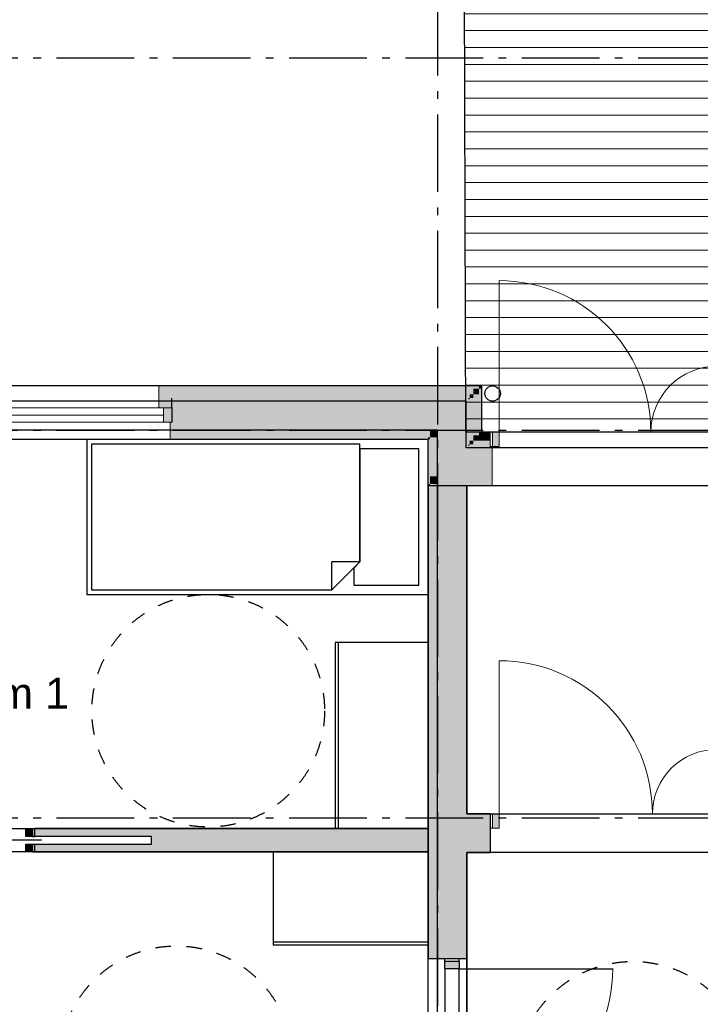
# Model space of a CAD drawing. Header units: millimetres. Extents: x 158466 to 263668, y 129175 to 189280.
# Tile 43 of 55: x 181465 to 185854, y 177091 to 183441. Entities that reach past the tile are written whole.
import ezdxf
from ezdxf.enums import TextEntityAlignment as Align

# ---------------------------------------------------------------- set-up
doc = ezdxf.new("R2010")
doc.units = ezdxf.units.MM
doc.header["$LTSCALE"] = 0.5
doc.header["$MEASUREMENT"] = 0
for name, pattern in [('Akselinje', [1500, 1000, -200, 100, -200]), ('PLINE', [0]), ('Stipling', [400, 200, -200])]:
    doc.linetypes.add(name, pattern=pattern)
for name, color, linetype in [('23-- Yttervegger (Skravur)(Nye konstruksjoner)', 7, 'Continuous'), ('23-- Yttervegger(Nye konstruksjoner)', 7, 'Continuous'), ('24-- Innervegger (Skravur)(Nye konstruksjoner)', 7, 'Continuous'), ('24-- Innervegger(Nye konstruksjoner)', 7, 'Continuous'), ('244- Vinduer_ dører_ foldevegger(Nye konstruksjoner)', 7, 'Continuous'), ('25-- Dekker(Nye konstruksjoner)', 7, 'Continuous'), ('251- Frittbærende dekker(Nye konstruksjoner)', 7, 'Continuous'), ('252- Gulv på grunn_ bunnplate(Nye konstruksjoner)', 7, 'Continuous'), ('265- Gesimser_ takrenner og nedløp(Nye konstruksjoner)', 7, 'Continuous'), ('27-- Fast inventar(Nye konstruksjoner)', 7, 'Continuous'), ('68-- Inventar (løst)(Nye konstruksjoner)', 7, 'Continuous'), ('822- Modullinjer(Nye konstruksjoner)', 7, 'Continuous'), ('862- M___BTA(Nye konstruksjoner)', 7, 'Continuous'), ('862- M___BTA(Polylinje)(Nye konstruksjoner)', 7, 'Continuous'), ('862- M___BTA(Tekst)(Nye konstruksjoner)', 7, 'Continuous'), ('862- M___Nettoareal(Nye konstruksjoner)', 7, 'Continuous'), ('862- M___Nettoareal(Polylinje)(Nye konstruksjoner)', 7, 'Continuous'), ('862- M___Nettoareal(Tekst)(Nye konstruksjoner)', 7, 'Continuous'), ('878- Annen overflate_visuell informasjon_snusirkler(Nye konstruksjoner)', 7, 'Continuous')]:
    doc.layers.add(name, color=color, linetype=linetype)
for name, color, linetype, lineweight in [('234- Vinduer_ dører_ porter(Nye konstruksjoner)', 7, 'Continuous', 0), ('235- Utvendig kledning og overflate(Nye konstruksjoner)', 7, 'Continuous', 0), ('236- Innvendig kledning og overflate(Nye konstruksjoner)', 7, 'Continuous', 0), ('255- Gulvoverflate(Nye konstruksjoner)', 7, 'Continuous', 0)]:
    doc.layers.add(name, color=color, linetype=linetype, lineweight=lineweight)
doc.styles.add('GENERATED_STYLE_1', font='arial.ttf')
doc.styles.add('GENERATED_STYLE_3', font='arialbd.ttf')

# ---------------------------------------------------------------- blocks, each defined once
blk = doc.blocks.new('BTA 1. etasje ca.__2_1', base_point=(161043, 155616.6))
at = {"layer": '862- M___BTA(Polylinje)(Nye konstruksjoner)', "linetype": 'PLINE', "flags": 128}
blk.add_lwpolyline([(176252.9, 165107.7), (184002.9, 165107.7), (184002.9, 163179.7), (182672.9, 163179.7), (182672.9, 154987.7), (198644.9, 154987.7), (198644.9, 163179.7), (196044.9, 163179.7), (196044.9, 165549.7), (194744.9, 165549.7), (194744.9, 171289.7), (194444.9, 171289.7), (194444.9, 183279.7), (186072.9, 183279.7), (186072.9, 180779.7), (184444.9, 180779.7), (184444.9, 181079.7), (176252.9, 181079.7)], close=True, dxfattribs=at)
at = {"layer": '862- M___BTA(Tekst)(Nye konstruksjoner)', "style": 'GENERATED_STYLE_1'}
for tag, height, p in [('DUMMY_861', 250, (162326.2, 155970.1)), ('ROOM_NAME', 250, (159759.8, 155913)), ('DUMMY_862', 200, (159759.8, 155577.3))]:
    blk.add_attdef(tag, text='', height=height, dxfattribs=at).set_placement(p, align=Align.TOP_LEFT)
blk = doc.blocks.new('Fellesstue__6_1', base_point=(188372, 181074.3))
at = {"layer": '862- M___Nettoareal(Polylinje)(Nye konstruksjoner)', "linetype": 'PLINE', "flags": 128}
blk.add_lwpolyline([(184348.9, 178318.7), (186418.9, 178318.7), (186418.9, 177368.7), (194098.9, 177368.7), (194098.9, 182933.7), (186418.9, 182933.7), (186418.9, 180433.7), (184348.9, 180433.7)], close=True, dxfattribs=at)
at = {"layer": '862- M___Nettoareal(Tekst)(Nye konstruksjoner)', "style": 'GENERATED_STYLE_1'}
for tag, height, p in [('ROOM_NAME', 200, (187746.9, 181303.6)), ('DUMMY_861', 200, (188997, 181349.3)), ('DUMMY_862', 150, (187746.9, 181035.1))]:
    blk.add_attdef(tag, text='', height=height, dxfattribs=at).set_placement(p, align=Align.TOP_LEFT)
blk = doc.blocks.new('Korridor_101_7_1', base_point=(191297.6, 164059.2))
at = {"layer": '862- M___Nettoareal(Polylinje)(Nye konstruksjoner)', "linetype": 'PLINE', "flags": 128}
blk.add_lwpolyline([(184348.9, 178068.7), (184348.9, 165453.7), (184348.9, 163179.7), (190658.9, 163179.7), (195698.9, 163179.7), (195698.9, 165203.7), (194398.9, 165203.7), (186264.9, 165203.7), (186264.9, 172618.7), (186668.9, 172618.7), (186668.9, 174693.7), (186168.9, 174693.7), (186168.9, 178068.7)], close=True, dxfattribs=at)
at = {"layer": '862- M___Nettoareal(Tekst)(Nye konstruksjoner)', "style": 'GENERATED_STYLE_1'}
for tag, height, p in [('ROOM_NAME', 200, (190809.8, 164288.5)), ('DUMMY_861', 200, (191785.3, 164334.2)), ('DUMMY_862', 150, (190809.8, 164019.9))]:
    blk.add_attdef(tag, text='', height=height, dxfattribs=at).set_placement(p, align=Align.TOP_LEFT)
blk = doc.blocks.new('Leilighet 1_102_17_1', base_point=(175190.7, 179064.8))
at = {"layer": '862- M___Nettoareal(Polylinje)(Nye konstruksjoner)', "linetype": 'PLINE', "flags": 128}
blk.add_lwpolyline([(176598.9, 180733.7), (176598.9, 173218.7), (184098.9, 173218.7), (184098.9, 180733.7)], close=True, dxfattribs=at)
at = {"layer": '862- M___Nettoareal(Tekst)(Nye konstruksjoner)', "style": 'GENERATED_STYLE_1'}
for tag, height, p in [('DUMMY_861', 300, (176128.6, 179418.4)), ('ROOM_NAME', 300, (174252.9, 179349.8)), ('DUMMY_862', 150, (174252.9, 178946.9))]:
    blk.add_attdef(tag, text='', height=height, dxfattribs=at).set_placement(p, align=Align.TOP_LEFT)
blk = doc.blocks.new('Entre_106_20_1', base_point=(182414.8, 177406.8))
at = {"layer": '862- M___Nettoareal(Polylinje)(Nye konstruksjoner)', "linetype": 'PLINE', "flags": 128}
blk.add_lwpolyline([(180348.9, 178073.7), (180348.9, 175969), (184098.9, 175969), (184098.9, 178073.7)], close=True, dxfattribs=at)
at = {"layer": '862- M___Nettoareal(Tekst)(Nye konstruksjoner)', "insert": (182147.5, 176648.6), "char_height": 150, "attachment_point": 1, "style": 'GENERATED_STYLE_1'}
blk.add_mtext('\\A1;{\\pql;\\pt0,24100;\\fArial|b0|i0|c0|p0;\\W1.000000;7,9\\fArial|b0|i0|c0|p0;\\W1.000000;\\A1{\\H.66x;\\S^  ;}\\fArial|b0|i0|c0|p0;\\W1.000000; m\\fArial|b0|i0|c0|p0;\\W1.000000;\\A1{\\H.66x;\\S2^  ;}}', dxfattribs=at)
at = {"layer": '862- M___Nettoareal(Tekst)(Nye konstruksjoner)', "style": 'GENERATED_STYLE_1'}
for tag, height, p in [('DUMMY_861', 200, (182803.1, 176999.3)), ('ROOM_NAME', 200, (182147.5, 176953.6)), ('DUMMY_862', 150, (182147.5, 176685))]:
    blk.add_attdef(tag, text='', height=height, dxfattribs=at).set_placement(p, align=Align.TOP_LEFT)
blk = doc.blocks.new('Soverom 1_102_22_1', base_point=(180718, 179194))
at = {"layer": '862- M___Nettoareal(Polylinje)(Nye konstruksjoner)', "linetype": 'PLINE', "flags": 128}
blk.add_lwpolyline([(184098.9, 178223.7), (184098.9, 180733.7), (180348.9, 180733.7), (180348.9, 178223.7)], close=True, dxfattribs=at)
at = {"layer": '862- M___Nettoareal(Tekst)(Nye konstruksjoner)', "insert": (180433.6, 178891.5), "char_height": 150, "attachment_point": 1, "style": 'GENERATED_STYLE_1'}
blk.add_mtext('\\A1;{\\pql;\\pt0,24100;\\fArial|b0|i0|c0|p0;\\W1.000000;9,4\\fArial|b0|i0|c0|p0;\\W1.000000;\\A1{\\H.66x;\\S^  ;}\\fArial|b0|i0|c0|p0;\\W1.000000; m\\fArial|b0|i0|c0|p0;\\W1.000000;\\A1{\\H.66x;\\S2^  ;}}', dxfattribs=at)
at = {"layer": '862- M___Nettoareal(Tekst)(Nye konstruksjoner)', "style": 'GENERATED_STYLE_1'}
for tag, height, p in [('ROOM_NAME', 200, (180433.6, 179196.5)), ('DUMMY_861', 200, (181759.9, 179242.2)), ('DUMMY_862', 150, (180433.6, 178927.9))]:
    blk.add_attdef(tag, text='', height=height, dxfattribs=at).set_placement(p, align=Align.TOP_LEFT)
blk = doc.blocks.new('Dør[7]_1')
at = {"layer": '24-- Innervegger (Skravur)(Nye konstruksjoner)', "linetype": 'Continuous'}
for points in [[(184298.9, 177369), (184206.9, 177369), (184206.9, 177319), (184298.9, 177319)], [(184206.9, 176279), (184298.9, 176279), (184298.9, 176329), (184206.9, 176329)]]:
    blk.add_hatch(color=256, dxfattribs=at).paths.add_polyline_path(points)
at = {"layer": '234- Vinduer_ dører_ porter(Nye konstruksjoner)', "linetype": 'PLINE'}
blk.add_arc((184298.9, 177319), 990, 270, 0, dxfattribs=at)
at = {"layer": '244- Vinduer_ dører_ foldevegger(Nye konstruksjoner)', "linetype": 'PLINE'}
for p, q in [((184098.9, 176264), (184098.9, 177384)), ((184206.9, 177384), (184098.9, 177384)), ((184206.9, 177369), (184206.9, 177384)), ((184298.9, 177384), (184206.9, 177384)), ((184298.9, 177384), (184206.9, 177384)), ((184298.9, 177384), (184206.9, 177384)), ((184206.9, 177319), (184206.9, 177369)), ((184206.9, 177369), (184298.9, 177369)), ((184298.9, 177369), (184298.9, 177384)), ((184348.9, 177384), (184298.9, 177384)), ((184298.9, 177369), (184298.9, 177319)), ((184348.9, 176264), (184348.9, 177384)), ((184206.9, 177319), (184206.9, 176329)), ((184298.9, 177319), (184206.9, 177319)), ((184298.9, 176329), (184298.9, 177319)), ((184298.9, 177319), (185288.9, 177319)), ((184206.9, 176279), (184206.9, 176329)), ((184206.9, 176329), (184298.9, 176329)), ((184206.9, 176279), (184206.9, 176264)), ((184298.9, 176279), (184206.9, 176279)), ((184298.9, 176329), (184298.9, 176279)), ((184298.9, 176279), (184298.9, 176264)), ((184206.9, 176264), (184098.9, 176264)), ((184298.9, 176264), (184206.9, 176264)), ((184298.9, 176264), (184206.9, 176264)), ((184298.9, 176264), (184206.9, 176264)), ((184348.9, 176264), (184298.9, 176264))]:
    blk.add_line(p, q, dxfattribs=at)
blk = doc.blocks.new('Dør tofløyet[9]_1')
at = {"layer": '24-- Innervegger (Skravur)(Nye konstruksjoner)', "linetype": 'Continuous'}
for points in [[(184513.9, 178318.7), (184513.9, 178226.7), (184556.9, 178226.7), (184556.9, 178318.7)], [(186003.9, 178226.7), (186003.9, 178318.7), (185960.9, 178318.7), (185960.9, 178226.7)]]:
    blk.add_hatch(color=256, dxfattribs=at).paths.add_polyline_path(points)
at = {"layer": '234- Vinduer_ dører_ porter(Nye konstruksjoner)', "linetype": 'PLINE'}
for p, q in [((184556.9, 178318.7), (184556.9, 179306.7)), ((185960.9, 178318.7), (185960.9, 178734.7)), ((184513.9, 178318.7), (184498.9, 178318.7)), ((184498.9, 178318.7), (184498.9, 178226.7)), ((184513.9, 178318.7), (184556.9, 178318.7)), ((184513.9, 178226.7), (184513.9, 178318.7)), ((184556.9, 178318.7), (184556.9, 178226.7)), ((185960.9, 178226.7), (185960.9, 178318.7)), ((185960.9, 178318.7), (186003.9, 178318.7)), ((186003.9, 178318.7), (186018.9, 178318.7)), ((186003.9, 178318.7), (186003.9, 178226.7)), ((186018.9, 178318.7), (186018.9, 178226.7)), ((184513.9, 178226.7), (184498.9, 178226.7)), ((184556.9, 178226.7), (184513.9, 178226.7)), ((186003.9, 178226.7), (185960.9, 178226.7)), ((186003.9, 178226.7), (186018.9, 178226.7))]:
    blk.add_line(p, q, dxfattribs=at)
for centre, radius, start, end in [((184556.9, 178318.7), 988, 0, 90), ((185960.9, 178318.7), 416, 90, 180)]:
    blk.add_arc(centre, radius, start, end, dxfattribs=at)
at = {"layer": '244- Vinduer_ dører_ foldevegger(Nye konstruksjoner)', "linetype": 'PLINE'}
for p, q in [((184498.9, 178318.7), (184461.9, 178318.7)), ((184498.9, 178318.7), (184461.9, 178318.7)), ((184498.9, 178318.7), (184498.9, 178226.7)), ((184498.9, 178318.7), (184498.9, 178226.7)), ((186018.9, 178318.7), (186018.9, 178226.7)), ((186018.9, 178318.7), (186018.9, 178226.7)), ((186018.9, 178318.7), (186055.9, 178318.7)), ((186018.9, 178318.7), (186055.9, 178318.7)), ((184498.9, 178226.7), (184498.9, 178068.7)), ((184498.9, 178226.7), (184498.9, 178068.7)), ((186018.9, 178226.7), (186018.9, 178068.7)), ((186018.9, 178226.7), (186018.9, 178068.7)), ((184498.9, 178068.7), (184461.9, 178068.7)), ((184498.9, 178068.7), (184461.9, 178068.7)), ((186018.9, 178068.7), (186055.9, 178068.7)), ((186018.9, 178068.7), (186055.9, 178068.7))]:
    blk.add_line(p, q, dxfattribs=at)
blk = doc.blocks.new('Vindu to-fags[9]_1')
at = {"layer": '23-- Yttervegger (Skravur)(Nye konstruksjoner)', "linetype": 'Continuous'}
for points in [[(180558.9, 180936.7), (180558.9, 180844.7), (180639.9, 180844.7), (180639.9, 180936.7)], [(181148.9, 180844.7), (181148.9, 180936.7), (181073.9, 180936.7), (181073.9, 180844.7)], [(181148.9, 180936.7), (181148.9, 180844.7), (181198.9, 180844.7), (181198.9, 180936.7)], [(182448.9, 180844.7), (182448.9, 180936.7), (182392.9, 180936.7), (182392.9, 180844.7)]]:
    blk.add_hatch(color=256, dxfattribs=at).paths.add_polyline_path(points)
at = {"layer": '234- Vinduer_ dører_ porter(Nye konstruksjoner)', "linetype": 'PLINE'}
for p, q in [((182361.9, 181079.7), (180645.9, 181079.7)), ((180558.9, 180936.7), (180639.9, 180936.7)), ((180639.9, 180936.7), (180639.9, 180844.7)), ((180639.9, 180936.7), (181073.9, 180936.7)), ((181073.9, 180844.7), (181073.9, 180936.7)), ((181073.9, 180936.7), (181148.9, 180936.7)), ((181148.9, 180936.7), (181198.9, 180936.7)), ((181198.9, 180936.7), (181198.9, 180844.7)), ((181198.9, 180936.7), (182392.9, 180936.7)), ((182392.9, 180844.7), (182392.9, 180936.7)), ((182392.9, 180936.7), (182448.9, 180936.7)), ((181073.9, 180890.7), (180639.9, 180890.7)), ((182392.9, 180890.7), (181198.9, 180890.7)), ((180639.9, 180844.7), (180558.9, 180844.7)), ((181073.9, 180844.7), (180639.9, 180844.7)), ((181148.9, 180844.7), (181073.9, 180844.7)), ((181198.9, 180844.7), (181148.9, 180844.7)), ((182392.9, 180844.7), (181198.9, 180844.7)), ((182448.9, 180844.7), (182392.9, 180844.7)), ((182435.9, 180733.7), (180571.9, 180733.7))]:
    blk.add_line(p, q, dxfattribs=at)
at = {"layer": '235- Utvendig kledning og overflate(Nye konstruksjoner)', "linetype": 'PLINE'}
for p, q in [((180558.9, 181079.7), (180645.9, 181079.7)), ((180645.9, 180936.7), (180645.9, 181079.7)), ((182448.9, 181079.7), (182361.9, 181079.7)), ((182361.9, 180936.7), (182361.9, 181079.7))]:
    blk.add_line(p, q, dxfattribs=at)
at = {"layer": '236- Innvendig kledning og overflate(Nye konstruksjoner)', "linetype": 'PLINE'}
for p, q in [((180571.9, 180844.7), (180571.9, 180733.7)), ((182435.9, 180844.7), (182435.9, 180733.7)), ((180558.9, 180733.7), (180571.9, 180733.7)), ((182448.9, 180733.7), (182435.9, 180733.7))]:
    blk.add_line(p, q, dxfattribs=at)
at = {"layer": '244- Vinduer_ dører_ foldevegger(Nye konstruksjoner)', "linetype": 'PLINE'}
for p, q in [((180558.9, 180844.7), (180558.9, 180936.7)), ((180558.9, 180844.7), (180558.9, 180936.7)), ((182448.9, 180844.7), (182448.9, 180936.7)), ((182448.9, 180844.7), (182448.9, 180936.7))]:
    blk.add_line(p, q, dxfattribs=at)
blk = doc.blocks.new('Skyvedør med pocketkarm[23]_1')
at = {"layer": '24-- Innervegger (Skravur)(Nye konstruksjoner)', "linetype": 'Continuous'}
for points in [[(180658.9, 178223.7), (180658.9, 178073.7), (180701.9, 178073.7), (180701.9, 178223.7)], [(181548.9, 178173.7), (181548.9, 178223.7), (181505.9, 178223.7), (181505.9, 178173.7)], [(181548.9, 178073.7), (181548.9, 178123.7), (181505.9, 178123.7), (181505.9, 178073.7)]]:
    blk.add_hatch(color=256, dxfattribs=at).paths.add_polyline_path(points)
at = {"layer": '234- Vinduer_ dører_ porter(Nye konstruksjoner)', "linetype": 'PLINE'}
for p, q in [((181403.9, 177953.7), (181353.9, 178003.7)), ((181203.9, 177953.7), (181403.9, 177953.7)), ((181403.9, 177953.7), (181353.9, 177903.7))]:
    blk.add_line(p, q, dxfattribs=at)
at = {"layer": '244- Vinduer_ dører_ foldevegger(Nye konstruksjoner)', "linetype": 'PLINE'}
for p, q in [((180643.9, 178073.7), (180643.9, 178223.7)), ((180658.9, 178223.7), (180643.9, 178223.7)), ((180643.9, 178073.7), (180643.9, 178223.7)), ((180643.9, 178073.7), (180643.9, 178223.7)), ((180658.9, 178223.7), (180701.9, 178223.7)), ((180658.9, 178073.7), (180658.9, 178223.7)), ((180701.9, 178223.7), (180701.9, 178073.7)), ((181505.9, 178173.7), (181505.9, 178223.7)), ((181505.9, 178223.7), (181548.9, 178223.7)), ((181548.9, 178223.7), (181563.9, 178223.7)), ((181548.9, 178223.7), (181548.9, 178173.7)), ((181563.9, 178173.7), (181563.9, 178223.7)), ((181563.9, 178173.7), (181563.9, 178223.7)), ((181563.9, 178173.7), (181563.9, 178223.7)), ((181605.9, 178148.7), (180801.9, 178148.7)), ((181548.9, 178173.7), (181505.9, 178173.7)), ((181505.9, 178073.7), (181505.9, 178123.7)), ((181505.9, 178123.7), (181548.9, 178123.7)), ((181548.9, 178173.7), (181563.9, 178173.7)), ((181548.9, 178123.7), (181563.9, 178123.7)), ((181548.9, 178123.7), (181548.9, 178073.7)), ((181563.9, 178073.7), (181563.9, 178123.7)), ((181563.9, 178073.7), (181563.9, 178123.7)), ((181563.9, 178073.7), (181563.9, 178123.7)), ((180658.9, 178073.7), (180643.9, 178073.7)), ((180701.9, 178073.7), (180658.9, 178073.7)), ((181548.9, 178073.7), (181505.9, 178073.7)), ((181548.9, 178073.7), (181563.9, 178073.7))]:
    blk.add_line(p, q, dxfattribs=at)
blk = doc.blocks.new('Dør tofløyet[38]_1')
at = {"layer": '23-- Yttervegger (Skravur)(Nye konstruksjoner)', "linetype": 'Continuous'}
for points in [[(184513.9, 180779.7), (184513.9, 180687.7), (184556.9, 180687.7), (184556.9, 180779.7)], [(186003.9, 180687.7), (186003.9, 180779.7), (185960.9, 180779.7), (185960.9, 180687.7)]]:
    blk.add_hatch(color=256, dxfattribs=at).paths.add_polyline_path(points)
at = {"layer": '234- Vinduer_ dører_ porter(Nye konstruksjoner)', "linetype": 'PLINE'}
for p, q in [((184556.9, 180779.7), (184556.9, 181757.7)), ((185960.9, 180779.7), (185960.9, 181205.7)), ((184513.9, 180779.7), (184498.9, 180779.7)), ((184498.9, 180779.7), (184498.9, 180687.7)), ((184513.9, 180779.7), (184556.9, 180779.7)), ((184513.9, 180687.7), (184513.9, 180779.7)), ((184556.9, 180779.7), (184556.9, 180687.7)), ((185960.9, 180687.7), (185960.9, 180779.7)), ((185960.9, 180779.7), (186003.9, 180779.7)), ((186003.9, 180779.7), (186018.9, 180779.7)), ((186003.9, 180779.7), (186003.9, 180687.7)), ((186018.9, 180779.7), (186018.9, 180687.7)), ((184513.9, 180687.7), (184498.9, 180687.7)), ((184556.9, 180687.7), (184513.9, 180687.7)), ((186003.9, 180687.7), (185960.9, 180687.7)), ((186003.9, 180687.7), (186018.9, 180687.7))]:
    blk.add_line(p, q, dxfattribs=at)
for centre, radius, start, end in [((184556.9, 180779.7), 978, 0, 90), ((185960.9, 180779.7), 426, 90, 180)]:
    blk.add_arc(centre, radius, start, end, dxfattribs=at)
at = {"layer": '235- Utvendig kledning og overflate(Nye konstruksjoner)', "linetype": 'PLINE'}
for p, q in [((184498.9, 180779.7), (184498.9, 180760.7)), ((184498.9, 180779.7), (184498.9, 180760.7)), ((184498.9, 180760.7), (184498.9, 180724.7)), ((184498.9, 180760.7), (184498.9, 180724.7)), ((184498.9, 180724.7), (184498.9, 180701.7)), ((184498.9, 180724.7), (184498.9, 180701.7)), ((186018.9, 180779.7), (186018.9, 180760.7)), ((186018.9, 180779.7), (186018.9, 180760.7)), ((186018.9, 180760.7), (186018.9, 180724.7)), ((186018.9, 180760.7), (186018.9, 180724.7)), ((186018.9, 180724.7), (186018.9, 180701.7)), ((186018.9, 180724.7), (186018.9, 180701.7)), ((184498.9, 180701.7), (184498.9, 180692.7)), ((184498.9, 180701.7), (184498.9, 180692.7)), ((186018.9, 180701.7), (186018.9, 180692.7)), ((186018.9, 180701.7), (186018.9, 180692.7))]:
    blk.add_line(p, q, dxfattribs=at)
at = {"layer": '236- Innvendig kledning og overflate(Nye konstruksjoner)', "linetype": 'PLINE'}
for p, q in [((184511.9, 180687.7), (184511.9, 180433.7)), ((186005.9, 180687.7), (186005.9, 180433.7)), ((184498.9, 180433.7), (184511.9, 180433.7)), ((186018.9, 180433.7), (186005.9, 180433.7))]:
    blk.add_line(p, q, dxfattribs=at)
at = {"layer": '244- Vinduer_ dører_ foldevegger(Nye konstruksjoner)', "linetype": 'PLINE'}
for p, q in [((184498.9, 180692.7), (184498.9, 180687.7)), ((184498.9, 180692.7), (184498.9, 180687.7)), ((186018.9, 180692.7), (186018.9, 180687.7)), ((186018.9, 180692.7), (186018.9, 180687.7))]:
    blk.add_line(p, q, dxfattribs=at)
blk = doc.blocks.new('Seng 01[1]_1', base_point=(181898.9, 180733.7))
at = {"layer": '68-- Inventar (løst)(Nye konstruksjoner)', "linetype": 'PLINE'}
for p, q in [((181898.9, 180733.7), (181898.9, 179733.7)), ((184098.9, 180733.7), (181898.9, 180733.7)), ((184098.9, 179733.7), (184098.9, 180733.7)), ((183478.9, 179763.7), (183478.9, 179943.7)), ((183658.9, 179943.7), (183478.9, 179943.7)), ((181898.9, 179733.7), (184098.9, 179733.7))]:
    blk.add_line(p, q, dxfattribs=at)
at = {"layer": '68-- Inventar (løst)(Nye konstruksjoner)', "linetype": 'PLINE', "flags": 128}
for points in [[(181928.9, 180703.7), (181928.9, 179763.7), (183478.9, 179763.7), (183658.9, 179943.7), (183658.9, 180703.7)], [(183658.9, 179943.7), (183618.9, 179903.7), (183618.9, 179793.7), (184038.9, 179793.7), (184038.9, 180673.7), (183658.9, 180673.7)]]:
    blk.add_lwpolyline(points, close=True, dxfattribs=at)
blk = doc.blocks.new('Garderobe 01[26]_1', base_point=(183498.9, 179423.7))
at = {"layer": '27-- Fast inventar(Nye konstruksjoner)', "linetype": 'PLINE'}
blk.add_line((183518.9, 179423.7), (183518.9, 178223.7), dxfattribs=at)
at = {"layer": '27-- Fast inventar(Nye konstruksjoner)', "linetype": 'PLINE', "flags": 128}
blk.add_lwpolyline([(183498.9, 179423.7), (183498.9, 178223.7), (184098.9, 178223.7), (184098.9, 179423.7)], close=True, dxfattribs=at)
blk = doc.blocks.new('Garderobe 01[33]_1', base_point=(183098.9, 177473.7))
at = {"layer": '27-- Fast inventar(Nye konstruksjoner)', "linetype": 'PLINE'}
blk.add_line((183098.9, 177493.7), (184098.9, 177493.7), dxfattribs=at)
at = {"layer": '27-- Fast inventar(Nye konstruksjoner)', "linetype": 'PLINE', "flags": 128}
blk.add_lwpolyline([(183098.9, 177473.7), (184098.9, 177473.7), (184098.9, 178073.7), (183098.9, 178073.7)], close=True, dxfattribs=at)
blk = doc.blocks.new('Nedløp kompleks[199]_1', base_point=(184494.9, 181029.7))
at = {"layer": '265- Gesimser_ takrenner og nedløp(Nye konstruksjoner)', "linetype": 'PLINE', "flags": 128}
blk.add_lwpolyline([(184514.9, 180979.7, -1), (184514.9, 181079.7, -1)], format="xyb", close=True, dxfattribs=at)
blk = doc.blocks.new('Standard grid marker[260]_1', base_point=(171752.9, 180793.7))
at = {"layer": '822- Modullinjer(Nye konstruksjoner)', "linetype": 'Akselinje'}
blk.add_line((171952.9, 180793.7), (202944.9, 180793.7), dxfattribs=at)
at = {"layer": '822- Modullinjer(Nye konstruksjoner)', "style": 'GENERATED_STYLE_3'}
for tag, p in [('AC_MarkerText_1_0', (171252.9, 180968.7)), ('AC_MarkerText_1_1', (203644.9, 180968.7))]:
    blk.add_attdef(tag, text='', height=350, dxfattribs=at).set_placement(p, align=Align.TOP_CENTER)
blk = doc.blocks.new('Standard grid marker[261]_1', base_point=(184158.9, 188279.7))
at = {"layer": '822- Modullinjer(Nye konstruksjoner)', "linetype": 'Akselinje'}
blk.add_line((184158.9, 188079.7), (184158.9, 150687.7), dxfattribs=at)
at = {"layer": '822- Modullinjer(Nye konstruksjoner)', "style": 'GENERATED_STYLE_3'}
for tag, p in [('AC_MarkerText_1_0', (184158.9, 188954.7)), ('AC_MarkerText_1_1', (184158.9, 150162.7))]:
    blk.add_attdef(tag, text='', height=350, rotation=360, dxfattribs=at).set_placement(p, align=Align.TOP_CENTER)
blk = doc.blocks.new('Standard grid marker[265]_1', base_point=(171752.9, 178293.7))
at = {"layer": '822- Modullinjer(Nye konstruksjoner)', "linetype": 'Akselinje'}
blk.add_line((171952.9, 178293.7), (202944.9, 178293.7), dxfattribs=at)
at = {"layer": '822- Modullinjer(Nye konstruksjoner)', "style": 'GENERATED_STYLE_3'}
for tag, p in [('AC_MarkerText_1_0', (171252.9, 178468.7)), ('AC_MarkerText_1_1', (203644.9, 178468.7))]:
    blk.add_attdef(tag, text='', height=350, dxfattribs=at).set_placement(p, align=Align.TOP_CENTER)
blk = doc.blocks.new('Standard grid marker[275]_1', base_point=(171752.9, 183193.7))
at = {"layer": '822- Modullinjer(Nye konstruksjoner)', "linetype": 'Akselinje'}
blk.add_line((171952.9, 183193.7), (202944.9, 183193.7), dxfattribs=at)
at = {"layer": '822- Modullinjer(Nye konstruksjoner)', "style": 'GENERATED_STYLE_3'}
for tag, p in [('AC_MarkerText_1_0', (171252.9, 183368.7)), ('AC_MarkerText_1_1', (203644.9, 183368.7))]:
    blk.add_attdef(tag, text='', height=350, dxfattribs=at).set_placement(p, align=Align.TOP_CENTER)

msp = doc.modelspace()

# ---------------------------------------------------------------- hatches: boundary and pattern name
at = {"layer": '23-- Yttervegger (Skravur)(Nye konstruksjoner)', "linetype": 'Continuous'}
for points in [[(182361.9, 181079.7), (182361.9, 180936.7), (182380.9, 180936.7), (182380.9, 181060.7), (182448.9, 181060.7), (182448.9, 181079.7)], [(182380.9, 181060.7), (182380.9, 180936.7), (182416.9, 180936.7), (182416.9, 181024.7), (182448.9, 181024.7), (182448.9, 181060.7)], [(184425.9, 181079.7), (182448.9, 181079.7), (182448.9, 181060.7), (184425.9, 181060.7)], [(182448.9, 181024.7), (184389.9, 181024.7), (184389.9, 181060.7), (182448.9, 181060.7)], [(184389.9, 181024.7), (184425.9, 181024.7), (184425.9, 181060.7)], [(184389.9, 181024.7), (184425.9, 181060.7), (184389.9, 181060.7)], [(184425.9, 181060.7), (184444.9, 181060.7), (184444.9, 181079.7)], [(184425.9, 181060.7), (184444.9, 181079.7), (184425.9, 181079.7)], [(184425.9, 181060.7), (184425.9, 180779.7), (184444.9, 180779.7), (184444.9, 181060.7)], [(182416.9, 181024.7), (182416.9, 180936.7), (182439.9, 180936.7), (182439.9, 181001.7), (182448.9, 181001.7), (182448.9, 181024.7)], [(182439.9, 181001.7), (182439.9, 180936.7), (182448.9, 180936.7), (182448.9, 180992.7), (182448.9, 181001.7)], [(182448.9, 181001.7), (184366.9, 181001.7), (184366.9, 181024.7), (182448.9, 181024.7)], [(182448.9, 180992.7), (184357.9, 180992.7), (184357.9, 181001.7), (182448.9, 181001.7)], [(184159.9, 180992.7), (182448.9, 180992.7), (182448.9, 180936.7), (182448.9, 180844.7), (182448.9, 180794.7), (184159.9, 180794.7)], [(184159.9, 180794.7), (184357.9, 180794.7), (184357.9, 180992.7)], [(184159.9, 180794.7), (184357.9, 180992.7), (184159.9, 180992.7)], [(184357.9, 180992.7), (184366.9, 180992.7), (184366.9, 181001.7)], [(184357.9, 180992.7), (184366.9, 181001.7), (184357.9, 181001.7)], [(184357.9, 180992.7), (184357.9, 180701.7), (184366.9, 180701.7), (184366.9, 180992.7)], [(184366.9, 181001.7), (184389.9, 181001.7), (184389.9, 181024.7)], [(184366.9, 181001.7), (184389.9, 181024.7), (184366.9, 181024.7)], [(184366.9, 181001.7), (184366.9, 180724.7), (184389.9, 180724.7), (184389.9, 181001.7)], [(184389.9, 181024.7), (184389.9, 180760.7), (184425.9, 180760.7), (184425.9, 181024.7)], [(182448.9, 180733.7), (182448.9, 180746.7), (182448.9, 180844.7), (182435.9, 180844.7), (182435.9, 180733.7)], [(182448.9, 180794.7), (182448.9, 180746.7), (184111.9, 180746.7), (184111.9, 180794.7)], [(184111.9, 180746.7), (184159.9, 180746.7), (184159.9, 180794.7)], [(184111.9, 180746.7), (184159.9, 180794.7), (184111.9, 180794.7)], [(184159.9, 180692.7), (184357.9, 180692.7), (184357.9, 180794.7), (184159.9, 180794.7)], [(182448.9, 180733.7), (184098.9, 180733.7), (184098.9, 180746.7), (182448.9, 180746.7)], [(184098.9, 180733.7), (184111.9, 180733.7), (184111.9, 180746.7)], [(184098.9, 180733.7), (184111.9, 180746.7), (184098.9, 180746.7)], [(184098.9, 180446.7), (184111.9, 180446.7), (184111.9, 180733.7), (184098.9, 180733.7)], [(184111.9, 180494.7), (184159.9, 180494.7), (184159.9, 180746.7), (184111.9, 180746.7)], [(184389.9, 180724.7), (184366.9, 180724.7), (184366.9, 180701.7)], [(184389.9, 180724.7), (184366.9, 180701.7), (184389.9, 180701.7)], [(184425.9, 180760.7), (184389.9, 180760.7), (184389.9, 180724.7)], [(184425.9, 180760.7), (184389.9, 180724.7), (184425.9, 180724.7)], [(184498.9, 180724.7), (184389.9, 180724.7), (184389.9, 180701.7), (184498.9, 180701.7)], [(184444.9, 180779.7), (184425.9, 180779.7), (184425.9, 180760.7)], [(184444.9, 180779.7), (184425.9, 180760.7), (184444.9, 180760.7)], [(184498.9, 180760.7), (184425.9, 180760.7), (184425.9, 180724.7), (184498.9, 180724.7)], [(184498.9, 180779.7), (184444.9, 180779.7), (184444.9, 180760.7), (184498.9, 180760.7)], [(184357.9, 180692.7), (184159.9, 180692.7), (184159.9, 180494.7)], [(184357.9, 180692.7), (184159.9, 180494.7), (184357.9, 180494.7)], [(184366.9, 180701.7), (184357.9, 180701.7), (184357.9, 180692.7)], [(184366.9, 180701.7), (184357.9, 180692.7), (184366.9, 180692.7)], [(184498.9, 180692.7), (184357.9, 180692.7), (184357.9, 180494.7), (184498.9, 180494.7), (184498.9, 180687.7)], [(184498.9, 180701.7), (184366.9, 180701.7), (184366.9, 180692.7), (184498.9, 180692.7)], [(184511.9, 180433.7), (184511.9, 180687.7), (184498.9, 180687.7), (184498.9, 180446.7), (184498.9, 180433.7)], [(184159.9, 180494.7), (184111.9, 180494.7), (184111.9, 180446.7)], [(184159.9, 180494.7), (184111.9, 180446.7), (184159.9, 180446.7)], [(184159.9, 180494.7), (184159.9, 180446.7), (184498.9, 180446.7), (184498.9, 180494.7)], [(184111.9, 180446.7), (184098.9, 180446.7), (184098.9, 180433.7)], [(184111.9, 180446.7), (184098.9, 180433.7), (184111.9, 180433.7)], [(184111.9, 180446.7), (184111.9, 180433.7), (184498.9, 180433.7), (184498.9, 180446.7)]]:
    msp.add_hatch(color=256, dxfattribs=at).paths.add_polyline_path(points)
at = {"layer": '24-- Innervegger (Skravur)(Nye konstruksjoner)', "linetype": 'Continuous'}
for points in [[(184348.9, 180433.7), (184098.9, 180433.7), (184098.9, 177384), (184348.9, 177384)], [(184348.9, 178318.7), (184348.9, 178068.7), (184498.9, 178068.7), (184498.9, 178318.7)], [(184098.9, 178223.7), (181563.9, 178223.7), (181563.9, 178173.7), (182314.9, 178173.7), (182314.9, 178123.7), (181563.9, 178123.7), (181563.9, 178073.7), (184098.9, 178073.7)]]:
    msp.add_hatch(color=256, dxfattribs=at).paths.add_polyline_path(points)
at = {"layer": '255- Gulvoverflate(Nye konstruksjoner)', "linetype": 'Continuous'}
h = msp.add_hatch(dxfattribs=at)
h.set_pattern_fill('LINJER_120_MM_0001', color=256, style=0, pattern_type=2)
h.set_pattern_definition([(4e-10, (187728.6, 183369.96), (-6e-10, 108.8819), [])])
h.paths.add_polyline_path([(184327.6, 185779.6), (184341.6, 180779.6), (186072.8, 180780), (186073.2, 183279.7), (194444.9, 183279.7), (194444.9, 181587.7), (195744.9, 181587.7), (195744.9, 187117.7), (192311.2, 187117.7)])

# ---------------------------------------------------------------- linework, layer by layer
at = {"layer": '23-- Yttervegger(Nye konstruksjoner)', "linetype": 'PLINE'}
for p, q in [((182448.9, 180844.7), (182448.9, 180936.7)), ((184498.9, 180692.7), (184498.9, 180687.7))]:
    msp.add_line(p, q, dxfattribs=at)
at = {"layer": '235- Utvendig kledning og overflate(Nye konstruksjoner)', "linetype": 'PLINE'}
for p, q in [((182361.9, 180936.7), (182361.9, 181079.7)), ((182448.9, 181079.7), (182361.9, 181079.7)), ((184498.9, 180779.7), (184498.9, 180760.7)), ((184498.9, 180760.7), (184498.9, 180724.7)), ((184498.9, 180724.7), (184498.9, 180701.7)), ((184498.9, 180701.7), (184498.9, 180692.7))]:
    msp.add_line(p, q, dxfattribs=at)
at = {"layer": '235- Utvendig kledning og overflate(Nye konstruksjoner)', "linetype": 'PLINE', "flags": 128}
for points in [[(184444.9, 181079.7), (182448.9, 181079.7)], [(184444.9, 181079.7), (184444.9, 181060.7)], [(184444.9, 180779.7), (184444.9, 181060.7)], [(184498.9, 180779.7), (184444.9, 180779.7)]]:
    msp.add_lwpolyline(points, dxfattribs=at)
at = {"layer": '236- Innvendig kledning og overflate(Nye konstruksjoner)', "linetype": 'PLINE'}
for p, q in [((182435.9, 180844.7), (182435.9, 180733.7)), ((182448.9, 180733.7), (182435.9, 180733.7)), ((184511.9, 180687.7), (184511.9, 180433.7)), ((184498.9, 180433.7), (184511.9, 180433.7))]:
    msp.add_line(p, q, dxfattribs=at)
at = {"layer": '236- Innvendig kledning og overflate(Nye konstruksjoner)', "linetype": 'PLINE', "flags": 128}
for points in [[(182448.9, 180733.7), (184098.9, 180733.7)], [(184098.9, 180733.7), (184098.9, 180446.7)], [(184098.9, 180433.7), (184098.9, 180446.7)], [(184098.9, 180433.7), (184498.9, 180433.7)]]:
    msp.add_lwpolyline(points, dxfattribs=at)
at = {"layer": '24-- Innervegger(Nye konstruksjoner)', "linetype": 'PLINE'}
for p, q in [((184498.9, 178318.7), (184461.9, 178318.7)), ((184498.9, 178318.7), (184498.9, 178226.7)), ((181563.9, 178173.7), (181563.9, 178223.7)), ((184498.9, 178226.7), (184498.9, 178068.7)), ((181563.9, 178073.7), (181563.9, 178123.7)), ((184498.9, 178068.7), (184461.9, 178068.7)), ((184206.9, 177384), (184098.9, 177384)), ((184298.9, 177384), (184206.9, 177384)), ((184348.9, 177384), (184298.9, 177384))]:
    msp.add_line(p, q, dxfattribs=at)
at = {"layer": '24-- Innervegger(Nye konstruksjoner)', "linetype": 'PLINE', "flags": 128}
for points in [[(184348.9, 180433.7), (184098.9, 180433.7)], [(184098.9, 180433.7), (184098.9, 177384)], [(184348.9, 178318.7), (184348.9, 180433.7)], [(184498.9, 178318.7), (184348.9, 178318.7)], [(184098.9, 178223.7), (181563.9, 178223.7)], [(184098.9, 178073.7), (184098.9, 178223.7)], [(181563.9, 178073.7), (184098.9, 178073.7)], [(184348.9, 177384), (184348.9, 178068.7)], [(184348.9, 178068.7), (184498.9, 178068.7)]]:
    msp.add_lwpolyline(points, dxfattribs=at)
at = {"layer": '244- Vinduer_ dører_ foldevegger(Nye konstruksjoner)', "linetype": 'PLINE'}
for p, q in [((182314.9, 178173.7), (181548.9, 178173.7)), ((181548.9, 178123.7), (182314.9, 178123.7)), ((182314.9, 178123.7), (182314.9, 178173.7))]:
    msp.add_line(p, q, dxfattribs=at)
at = {"layer": '25-- Dekker(Nye konstruksjoner)', "linetype": 'PLINE', "flags": 128}
msp.add_lwpolyline([(184327.6, 185779.6), (192311.2, 187117.7), (195744.9, 187117.7), (195744.9, 181587.7), (194444.9, 181587.7), (194444.9, 183279.7), (186073.2, 183279.7), (186072.8, 180780), (184341.6, 180779.6)], close=True, dxfattribs=at)
at = {"layer": '251- Frittbærende dekker(Nye konstruksjoner)', "linetype": 'PLINE', "flags": 128}
msp.add_lwpolyline([(176538.9, 165393.7), (184158.9, 165393.7), (184158.9, 180793.7), (176538.9, 180793.7)], close=True, dxfattribs=at)
at = {"layer": '252- Gulv på grunn_ bunnplate(Nye konstruksjoner)', "linetype": 'PLINE', "flags": 128}
msp.add_lwpolyline([(194786.9, 171264.7), (194344.9, 171264.7), (194344.9, 183179.7), (186172.9, 183179.7), (186172.9, 180679.7), (184344.9, 180679.7), (184344.9, 180979.7), (176352.9, 180979.7), (176352.9, 165207.7), (184102.9, 165207.7), (184102.9, 163079.7), (182772.9, 163079.7), (182772.9, 155087.7), (198544.9, 155087.7), (198544.9, 163079.7), (195944.9, 163079.7), (195944.9, 165449.7), (194786.9, 165449.7)], close=True, dxfattribs=at)
msp.add_lwpolyline([(194786.9, 171264.7), (194344.9, 171264.7), (194344.9, 183179.7), (186172.9, 183179.7), (186172.9, 180679.7), (184344.9, 180679.7), (184344.9, 180979.7), (176352.9, 180979.7), (176352.9, 165207.7), (184102.9, 165207.7), (184102.9, 163079.7), (182772.9, 163079.7), (182772.9, 155087.7), (198544.9, 155087.7), (198544.9, 163079.7), (195944.9, 163079.7), (195944.9, 165449.7), (194786.9, 165449.7)], close=True, dxfattribs=at)
at = {"layer": '878- Annen overflate_visuell informasjon_snusirkler(Nye konstruksjoner)', "linetype": 'Stipling'}
for centre in [(182681.1, 178983.7), (182475.3, 176716.9), (185418.9, 176616.8)]:
    msp.add_circle(centre, 750, dxfattribs=at)

# ---------------------------------------------------------------- block references
at = {"layer": '244- Vinduer_ dører_ foldevegger(Nye konstruksjoner)', "linetype": 'PLINE'}
for name in ['Dør tofløyet[38]_1', 'Vindu to-fags[9]_1', 'Dør tofløyet[9]_1', 'Skyvedør med pocketkarm[23]_1', 'Dør[7]_1']:
    msp.add_blockref(name, (0, 0), dxfattribs=at)
at = {"layer": '265- Gesimser_ takrenner og nedløp(Nye konstruksjoner)', "linetype": 'PLINE'}
msp.add_blockref('Nedløp kompleks[199]_1', (184494.9, 181029.7), dxfattribs=at)
at = {"layer": '27-- Fast inventar(Nye konstruksjoner)', "linetype": 'PLINE'}
for name, p in [('Garderobe 01[26]_1', (183498.9, 179423.7)), ('Garderobe 01[33]_1', (183098.9, 177473.7))]:
    msp.add_blockref(name, p, dxfattribs=at)
at = {"layer": '68-- Inventar (løst)(Nye konstruksjoner)', "linetype": 'PLINE'}
msp.add_blockref('Seng 01[1]_1', (181898.9, 180733.7), dxfattribs=at)
at = {"layer": '822- Modullinjer(Nye konstruksjoner)', "linetype": 'PLINE'}
for name, p in [('Standard grid marker[261]_1', (184158.9, 188279.7)), ('Standard grid marker[275]_1', (171752.9, 183193.7)), ('Standard grid marker[260]_1', (171752.9, 180793.7)), ('Standard grid marker[265]_1', (171752.9, 178293.7))]:
    msp.add_blockref(name, p, dxfattribs=at)
at = {"layer": '862- M___BTA(Nye konstruksjoner)', "linetype": 'Continuous'}
msp.add_blockref('BTA 1. etasje ca.__2_1', (161043, 155616.6), dxfattribs=at)
at = {"layer": '862- M___Nettoareal(Nye konstruksjoner)', "linetype": 'Continuous'}
for name, p in [('Fellesstue__6_1', (188372, 181074.3)), ('Leilighet 1_102_17_1', (175190.7, 179064.8)), ('Korridor_101_7_1', (191297.6, 164059.2))]:
    msp.add_blockref(name, p, dxfattribs=at)
ref = msp.add_blockref('Soverom 1_102_22_1', (180718, 179194), dxfattribs=at)
ref.add_attrib('ROOM_NAME', 'Soverom 1', dxfattribs={"layer": '862- M___Nettoareal(Tekst)(Nye konstruksjoner)', "color": 7, "height": 200, "style": 'GENERATED_STYLE_1'}).set_placement((180433.6, 179196.5), align=Align.TOP_LEFT)
ref = msp.add_blockref('Entre_106_20_1', (182414.8, 177406.8), dxfattribs=at)
ref.add_attrib('ROOM_NAME', 'Entre', dxfattribs={"layer": '862- M___Nettoareal(Tekst)(Nye konstruksjoner)', "color": 7, "height": 200, "style": 'GENERATED_STYLE_1'}).set_placement((182147.5, 176953.6), align=Align.TOP_LEFT)

doc.saveas('drawing.dxf')
